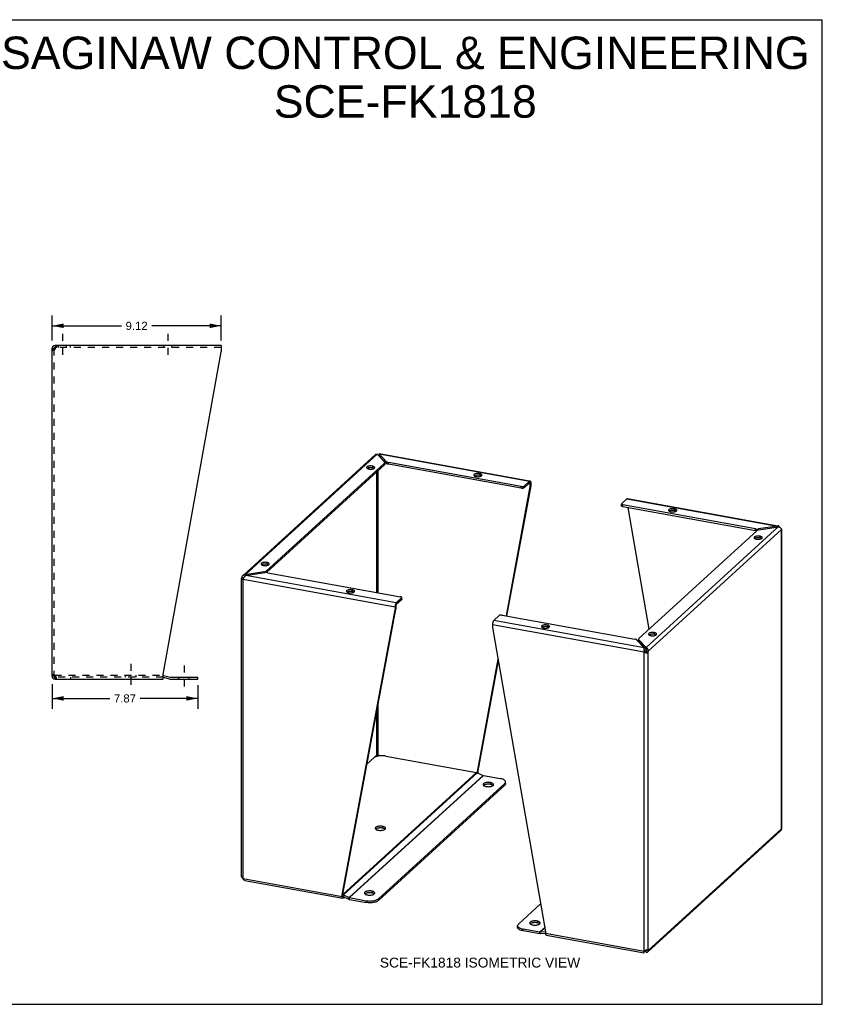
# Model space of a CAD drawing. Header units: inches. Extents: x 0 to 68.8, y 0 to 53.1.
# Tile 2 of 2: x 25.5 to 68.8, y 0 to 53.1. Entities that reach past the tile are written whole.
import ezdxf

# ---------------------------------------------------------------- set-up
doc = ezdxf.new("R2010")
doc.units = ezdxf.units.IN
doc.header["$LTSCALE"] = 3.78125
doc.header["$MEASUREMENT"] = 0
doc.linetypes.add('DASHED', pattern=[0.2, 0.1, -0.1])
doc.linetypes.add('HIDDEN', pattern=[0.2, 0.1, -0.1])
doc.layers.get('0').update_dxf_attribs({"linetype": 'CONTINUOUS'})
doc.layers.add('DEFAULT_2', color=8, linetype='HIDDEN')
doc.layers.add('DIMENSIONS', color=7, linetype='CONTINUOUS')
doc.styles.get("Standard").update_dxf_attribs({"font": 'arial.ttf'})
doc.dimstyles.new('DIMSTYLE_1', dxfattribs={"dimtxt": 0.4375, "dimasz": 0.625, "dimexe": 0.09, "dimexo": 0.07, "dimgap": 0.035, "dimtad": 0, "dimtih": 1, "dimtoh": 1, "dimzin": 4, "dimdsep": 46, "dimtxsty": 'Standard', "dimblk": '_FILLED', "dimblk1": '_FILLED', "dimblk2": '_FILLED', "dimcen": 0.09, "dimazin": 1, "dimtfac": 1, "dimtdec": 3, "dimtofl": 0, "dimtmove": 0, "dimatfit": 3, "dimldrblk": '_FILLED', "dimfxl": 1, "dimtolj": 1, "dimtzin": 4, "dimarcsym": 0})

# ---------------------------------------------------------------- blocks, each defined once
blk = doc.blocks.new('_FILLED')
at = {"color": 0, "linetype": 'ByBlock'}
blk.add_solid([(0, 0), (-1, 0.2), (-1, -0.2)], dxfattribs=at)
blk = doc.blocks.new('*D3')
at = {"layer": 'DIMENSIONS', "color": 2, "linetype": 'Continuous'}
for p, q in [((27.21, 35.816), (27.21, 37.171)), ((36.333, 35.816), (36.333, 37.171)), ((27.21, 36.609), (30.958, 36.609)), ((36.333, 36.609), (32.584, 36.609))]:
    blk.add_line(p, q, dxfattribs=at)
at = {"layer": 'DIMENSIONS', "color": 2, "linetype": 'Continuous', "xscale": 0.625, "yscale": 0.625, "zscale": 0.625, "rotation": 180}
blk.add_blockref('_FILLED', (27.21, 36.609), dxfattribs=at)
at = {"layer": 'DIMENSIONS', "color": 2, "linetype": 'Continuous', "xscale": 0.625, "yscale": 0.625, "zscale": 0.625}
blk.add_blockref('_FILLED', (36.333, 36.609), dxfattribs=at)
at = {"layer": 'DIMENSIONS', "color": 2, "linetype": 'Continuous', "insert": (31.771, 36.827), "char_height": 0.4375, "width": 1.18889, "attachment_point": 2, "line_spacing_factor": 0.9}
blk.add_mtext('9.12', dxfattribs=at)
blk = doc.blocks.new('*D4')
at = {"layer": 'DIMENSIONS', "color": 2, "linetype": 'Continuous'}
for p, q in [((27.21, 17.274), (27.21, 15.943)), ((35.078, 17.214), (35.078, 15.943)), ((27.21, 16.505), (30.331, 16.505)), ((35.078, 16.505), (31.957, 16.505))]:
    blk.add_line(p, q, dxfattribs=at)
at = {"layer": 'DIMENSIONS', "color": 2, "linetype": 'Continuous', "xscale": 0.625, "yscale": 0.625, "zscale": 0.625, "rotation": 180}
blk.add_blockref('_FILLED', (27.21, 16.505), dxfattribs=at)
at = {"layer": 'DIMENSIONS', "color": 2, "linetype": 'Continuous', "xscale": 0.625, "yscale": 0.625, "zscale": 0.625}
blk.add_blockref('_FILLED', (35.078, 16.505), dxfattribs=at)
at = {"layer": 'DIMENSIONS', "color": 2, "linetype": 'Continuous', "insert": (31.144, 16.724), "char_height": 0.4375, "width": 1.18889, "attachment_point": 2, "line_spacing_factor": 0.9}
blk.add_mtext('7.87', dxfattribs=at)

msp = doc.modelspace()

# ---------------------------------------------------------------- linework, layer by layer
at = {"color": 7, "linetype": 'Continuous'}
for p, q in [((0, 53.125), (68.75, 53.125)), ((68.75, 0), (68.75, 53.125)), ((27.21, 35.379), (27.314, 35.379)), ((27.376, 35.545), (27.376, 35.441)), ((27.395, 35.441), (27.376, 35.441)), ((44.829, 29.613), (44.826, 29.609)), ((44.848, 29.696), (44.848, 29.601)), ((45.238, 29.188), (44.848, 29.601)), ((44.882, 29.566), (44.851, 29.571)), ((45.238, 29.188), (45.238, 29.283)), ((45.354, 29.138), (45.354, 29.233)), ((45.133, 29.104), (38.775, 23.295)), ((44.266, 28.939), (44.237, 28.929)), ((44.299, 28.947), (44.266, 28.939)), ((44.484, 29.043), (44.484, 28.948)), ((44.579, 28.914), (44.572, 28.919)), ((44.722, 22.224), (44.722, 28.728)), ((44.804, 22.209), (44.804, 28.803)), ((45.133, 29.104), (45.133, 29.199)), ((45.152, 29.14), (45.152, 29.199)), ((52.508, 27.843), (45.354, 29.138)), ((50.047, 28.532), (50.018, 28.522)), ((50.079, 28.54), (50.047, 28.532)), ((50.264, 28.636), (50.264, 28.541)), ((50.359, 28.507), (50.352, 28.512)), ((52.961, 28.132), (52.961, 28.227)), ((52.986, 27.939), (51.693, 20.962)), ((52.508, 27.843), (52.508, 27.938)), ((52.673, 27.869), (52.961, 28.132)), ((52.673, 27.869), (52.673, 27.964)), ((52.986, 28.098), (52.934, 28.107)), ((52.986, 28.098), (53.029, 28.137)), ((52.986, 28.109), (52.986, 28.098)), ((52.986, 28.098), (52.986, 27.939)), ((53.029, 27.978), (52.986, 27.939)), ((57.918, 26.896), (57.918, 26.991)), ((57.992, 26.85), (57.992, 26.945)), ((65.146, 25.554), (57.992, 26.85)), ((59.414, 20.245), (58.275, 26.798)), ((60.552, 26.63), (60.524, 26.619)), ((60.585, 26.637), (60.552, 26.63)), ((60.77, 26.734), (60.77, 26.639)), ((60.865, 26.605), (60.858, 26.61)), ((65.146, 25.554), (65.146, 25.649)), ((65.174, 25.55), (65.146, 25.554)), ((65.315, 25.598), (65.315, 25.647)), ((66.33, 25.806), (66.33, 25.759)), ((65.163, 25.154), (65.135, 25.144)), ((65.196, 25.162), (65.163, 25.154)), ((65.381, 25.259), (65.381, 25.164)), ((65.476, 25.13), (65.469, 25.135)), ((38.572, 23.737), (38.543, 23.727)), ((38.605, 23.745), (38.572, 23.737)), ((38.761, 23.296), (38.761, 23.378)), ((38.789, 23.841), (38.789, 23.746)), ((38.885, 23.712), (38.877, 23.717)), ((37.441, 23.019), (37.536, 23.002)), ((37.491, 22.916), (37.475, 22.909)), ((37.533, 22.987), (37.536, 23.002)), ((37.571, 23.034), (37.536, 23.002)), ((37.624, 23.172), (37.624, 23.104)), ((38.639, 23.284), (38.639, 23.331)), ((43.4, 22.366), (43.4, 22.271)), ((43.183, 22.262), (43.154, 22.252)), ((43.216, 22.27), (43.183, 22.262)), ((43.496, 22.237), (43.488, 22.242)), ((46.063, 21.831), (45.775, 21.567)), ((46.063, 21.831), (46.063, 21.926)), ((46.074, 21.851), (46.074, 21.926)), ((42.897, 5.939), (45.75, 21.328)), ((45.75, 21.487), (45.708, 21.448)), ((45.708, 21.289), (45.75, 21.328)), ((45.75, 21.487), (45.75, 21.328)), ((45.775, 21.567), (45.775, 21.662)), ((53.689, 20.359), (53.66, 20.349)), ((53.721, 20.367), (53.689, 20.359)), ((53.906, 20.464), (53.906, 20.369)), ((54.001, 20.335), (53.994, 20.34)), ((58.84, 19.607), (58.84, 19.67)), ((58.855, 19.575), (58.855, 19.67)), ((59.469, 19.952), (59.44, 19.942)), ((59.474, 19.902), (59.465, 19.951)), ((59.502, 19.96), (59.469, 19.952)), ((59.687, 20.057), (59.687, 19.962)), ((59.782, 19.928), (59.775, 19.933)), ((59.245, 19.162), (58.855, 19.575)), ((59.144, 19.241), (59.144, 19.189)), ((59.245, 19.257), (59.245, 19.162)), ((51.26, 18.629), (50.133, 12.55)), ((59.146, 19.015), (59.188, 19.053)), ((59.196, 19.04), (59.188, 19.053)), ((59.22, 19.001), (59.212, 19.014)), ((59.23, 18.986), (59.22, 19.001)), ((59.236, 18.979), (59.23, 18.986)), ((59.244, 18.992), (59.236, 18.978)), ((59.244, 18.969), (59.236, 18.979)), ((59.273, 18.938), (59.244, 18.969)), ((59.271, 19.066), (59.267, 19.051)), ((59.271, 19.066), (59.366, 19.049)), ((27.314, 17.712), (27.21, 17.712)), ((27.336, 17.664), (27.336, 17.737)), ((27.376, 17.649), (27.395, 17.649)), ((27.376, 17.545), (27.376, 17.649)), ((33.21, 17.644), (33.549, 17.554)), ((33.592, 17.548), (35.078, 17.548)), ((35.078, 17.548), (35.078, 17.652)), ((44.804, 13.44), (44.804, 16.227)), ((44.722, 13.427), (44.722, 15.782)), ((44.722, 13.427), (44.619, 13.334)), ((44.725, 13.443), (44.722, 13.427)), ((44.756, 13.516), (44.762, 13.507)), ((44.772, 13.492), (44.756, 13.516)), ((44.796, 13.454), (44.788, 13.467)), ((44.804, 13.44), (44.796, 13.454)), ((44.967, 13.411), (44.804, 13.44)), ((50.176, 12.589), (50.133, 12.55)), ((50.133, 12.55), (50.133, 12.5)), ((50.152, 12.492), (50.176, 12.514)), ((44.816, 5.599), (51.628, 11.823)), ((50.502, 11.822), (50.484, 11.808)), ((50.854, 11.96), (50.854, 11.865)), ((50.995, 11.809), (50.975, 11.824)), ((50.995, 11.808), (50.995, 11.809)), ((51.628, 11.823), (51.628, 11.918)), ((51.672, 11.905), (51.671, 11.9)), ((51.672, 11.905), (51.672, 12)), ((45.032, 9.601), (45.032, 9.506)), ((44.68, 9.463), (44.662, 9.449)), ((45.172, 9.45), (45.153, 9.464)), ((45.173, 9.449), (45.172, 9.45)), ((37.449, 6.878), (37.441, 6.88)), ((42.854, 5.901), (42.897, 5.939)), ((42.897, 5.864), (42.854, 5.825)), ((42.897, 5.864), (42.897, 5.939)), ((42.897, 5.853), (42.897, 5.864)), ((42.902, 5.834), (42.921, 5.902)), ((44.096, 5.97), (44.078, 5.956)), ((44.448, 6.108), (44.448, 6.013)), ((44.588, 5.957), (44.569, 5.971)), ((44.589, 5.956), (44.588, 5.957)), ((42.904, 5.811), (43.215, 5.671)), ((42.922, 5.803), (42.922, 5.735)), ((43.215, 5.671), (43.24, 5.759)), ((43.254, 5.659), (43.254, 5.754)), ((43.254, 5.659), (44.155, 5.496)), ((44.155, 5.496), (44.155, 5.591)), ((44.816, 5.599), (44.816, 5.694)), ((53.014, 4.355), (52.997, 4.341)), ((53.367, 4.493), (53.367, 4.398)), ((53.507, 4.342), (53.488, 4.356)), ((53.508, 4.341), (53.507, 4.342)), ((52.321, 4.149), (52.321, 4.244)), ((52.617, 3.963), (52.617, 4.058)), ((53.518, 3.8), (52.617, 3.963)), ((53.518, 3.8), (53.518, 3.895)), ((53.558, 3.798), (53.533, 3.895)), ((53.819, 3.821), (53.558, 3.798)), ((59.144, 2.797), (59.144, 2.85)), ((59.144, 2.831), (59.145, 2.837)), ((59.233, 2.921), (59.245, 2.908)), ((59.268, 2.93), (59.245, 2.908)), ((59.245, 2.813), (59.245, 2.908)), ((59.264, 2.942), (59.267, 2.936)), ((59.267, 2.936), (59.273, 2.921)), ((59.366, 2.909), (59.271, 2.927)), ((0, 0), (68.75, 0))]:
    msp.add_line(p, q, dxfattribs=at)
at = {"color": 2, "linetype": 'DASHED'}
for p, q in [((27.772, 36.17), (27.772, 34.816)), ((33.46, 36.17), (33.46, 34.816)), ((31.461, 18.378), (31.461, 17.024)), ((34.328, 18.277), (34.328, 16.923))]:
    msp.add_line(p, q, dxfattribs=at)
at = {"color": 3, "linetype": 'Continuous'}
for p, q in [((27.21, 17.712), (27.21, 35.379)), ((27.275, 35.31), (27.258, 35.296)), ((27.293, 35.324), (27.275, 35.31)), ((36.333, 35.545), (27.376, 35.545)), ((27.406, 35.476), (27.414, 35.496)), ((33.21, 17.794), (36.333, 35.205)), ((36.333, 35.545), (36.333, 35.205)), ((37.512, 23.143), (44.652, 29.666)), ((37.624, 23.172), (44.748, 29.68)), ((44.748, 29.68), (45.137, 29.267)), ((44.819, 29.605), (44.826, 29.609)), ((44.848, 29.696), (44.852, 29.705)), ((45.238, 29.283), (44.848, 29.696)), ((44.855, 29.695), (52.961, 28.227)), ((44.858, 29.711), (52.964, 28.243)), ((52.508, 27.938), (45.354, 29.233)), ((45.133, 29.199), (38.761, 23.378)), ((44.198, 28.923), (44.218, 28.91)), ((44.491, 28.882), (44.523, 28.89)), ((44.523, 28.89), (44.552, 28.9)), ((49.979, 28.516), (49.998, 28.503)), ((50.271, 28.475), (50.304, 28.483)), ((50.304, 28.483), (50.332, 28.493)), ((52.673, 27.964), (52.961, 28.227)), ((53.028, 28.16), (53.029, 28.137)), ((53.029, 27.978), (51.727, 20.956)), ((53.029, 28.137), (53.029, 27.978)), ((57.929, 27.012), (58.217, 27.275)), ((58.217, 27.275), (66.33, 25.806)), ((58.247, 27.287), (66.36, 25.818)), ((65.146, 25.649), (57.992, 26.945)), ((60.484, 26.614), (60.504, 26.6)), ((60.777, 26.573), (60.81, 26.581)), ((60.81, 26.581), (60.838, 26.591)), ((58.859, 19.738), (65.231, 25.559)), ((66.369, 25.765), (59.245, 19.257)), ((59.366, 19.049), (66.552, 25.614)), ((66.33, 25.806), (65.315, 25.647)), ((65.353, 25.606), (65.327, 25.601)), ((65.353, 25.606), (66.369, 25.765)), ((66.348, 25.812), (66.33, 25.806)), ((66.552, 9.474), (66.552, 25.614)), ((66.559, 25.609), (66.552, 25.614)), ((66.553, 25.595), (66.555, 25.59)), ((66.566, 9.542), (66.566, 25.601)), ((65.095, 25.138), (65.115, 25.125)), ((65.388, 25.098), (65.421, 25.106)), ((65.421, 25.106), (65.449, 25.116)), ((38.504, 23.721), (38.523, 23.708)), ((38.796, 23.68), (38.829, 23.688)), ((38.829, 23.688), (38.858, 23.698)), ((37.426, 6.892), (37.426, 22.892)), ((37.488, 22.914), (37.458, 22.902)), ((37.525, 6.79), (37.525, 22.93)), ((37.525, 22.93), (45.708, 21.448)), ((38.639, 23.331), (37.624, 23.172)), ((37.662, 23.131), (38.678, 23.29)), ((45.775, 21.662), (37.662, 23.131)), ((38.639, 23.331), (38.666, 23.336)), ((38.846, 23.288), (46, 21.993)), ((43.115, 22.246), (43.135, 22.232)), ((43.407, 22.205), (43.44, 22.213)), ((43.44, 22.213), (43.469, 22.223)), ((46.063, 21.926), (45.775, 21.662)), ((42.854, 5.901), (45.708, 21.289)), ((45.708, 21.448), (45.708, 21.289)), ((51.32, 20.974), (51.031, 20.71)), ((51.485, 20.999), (58.638, 19.704)), ((50.964, 20.496), (50.964, 20.338)), ((50.964, 20.496), (59.146, 19.015)), ((50.964, 20.338), (53.817, 3.915)), ((59.144, 19.241), (51.031, 20.71)), ((53.621, 20.343), (53.64, 20.33)), ((53.913, 20.302), (53.946, 20.31)), ((53.946, 20.31), (53.975, 20.32)), ((59.245, 19.257), (58.855, 19.67)), ((59.401, 19.936), (59.421, 19.923)), ((59.694, 19.896), (59.726, 19.903)), ((59.726, 19.903), (59.755, 19.914)), ((58.754, 19.654), (59.144, 19.241)), ((59.132, 19.171), (59.131, 19.147)), ((59.166, 18.999), (59.146, 19.015)), ((59.146, 2.875), (59.146, 19.015)), ((59.293, 18.954), (59.273, 18.938)), ((59.366, 2.909), (59.366, 19.049)), ((51.277, 18.532), (50.176, 12.589)), ((27.258, 17.794), (27.275, 17.78)), ((27.275, 17.78), (27.293, 17.767)), ((27.384, 17.686), (27.376, 17.712)), ((27.376, 17.545), (33.21, 17.545)), ((27.391, 17.66), (27.384, 17.686)), ((33.21, 17.545), (33.21, 17.794)), ((33.227, 17.747), (33.576, 17.654)), ((33.592, 17.652), (35.078, 17.652)), ((44.199, 12.966), (44.556, 13.291)), ((45.216, 13.394), (50.101, 12.509)), ((42.897, 5.928), (50.101, 12.509)), ((42.921, 5.902), (50.14, 12.497)), ((43.24, 5.759), (50.459, 12.354)), ((43.254, 5.754), (50.474, 12.349)), ((50.14, 12.497), (50.459, 12.354)), ((50.175, 12.489), (50.174, 12.482)), ((50.176, 12.514), (50.175, 12.489)), ((50.176, 12.589), (50.176, 12.514)), ((50.474, 12.349), (51.375, 12.186)), ((44.816, 5.694), (51.628, 11.918)), ((59.341, 2.827), (66.497, 9.365)), ((59.366, 2.909), (66.552, 9.474)), ((37.431, 6.899), (37.437, 6.903)), ((37.441, 6.88), (37.446, 6.859)), ((37.458, 6.863), (37.472, 6.843)), ((37.472, 6.843), (37.488, 6.825)), ((37.525, 6.79), (42.854, 5.825)), ((37.613, 6.68), (42.892, 5.723)), ((42.854, 5.825), (42.854, 5.901)), ((42.921, 5.902), (43.24, 5.759)), ((42.972, 5.781), (42.922, 5.735)), ((43.254, 5.754), (44.155, 5.591)), ((53.556, 5.416), (52.364, 4.327)), ((53.518, 3.895), (52.617, 4.058)), ((53.779, 4.133), (53.518, 3.895)), ((53.781, 4.121), (53.533, 3.895)), ((53.817, 3.919), (53.533, 3.895)), ((53.817, 3.915), (53.817, 3.84)), ((53.817, 3.84), (59.146, 2.875)), ((53.855, 3.738), (59.135, 2.782)), ((59.131, 2.792), (59.132, 2.785)), ((59.146, 2.875), (59.14, 2.853)), ((59.146, 2.875), (59.167, 2.885)), ((59.174, 2.888), (59.245, 2.813)), ((59.209, 2.907), (59.231, 2.92)), ((59.231, 2.92), (59.253, 2.934)), ((59.253, 2.934), (59.273, 2.949)), ((59.273, 2.949), (59.293, 2.94)), ((59.293, 2.94), (59.312, 2.932)), ((59.312, 2.932), (59.343, 2.919))]:
    msp.add_line(p, q, dxfattribs=at)
for points in [[(27.258, 35.296), (27.244, 35.31), (27.232, 35.324), (27.222, 35.337), (27.215, 35.351), (27.211, 35.365), (27.21, 35.379)], [(27.333, 35.351), (27.312, 35.337), (27.293, 35.324)], [(27.376, 35.379), (27.354, 35.365), (27.333, 35.351)], [(27.376, 35.379), (27.384, 35.405), (27.391, 35.43), (27.399, 35.454), (27.406, 35.476)], [(27.414, 35.496), (27.422, 35.513), (27.429, 35.527), (27.437, 35.537)], [(27.437, 35.537), (27.445, 35.543), (27.452, 35.545)], [(44.652, 29.666), (44.656, 29.669), (44.671, 29.679), (44.688, 29.685), (44.707, 29.687), (44.727, 29.686), (44.748, 29.68)], [(44.852, 29.705), (44.855, 29.71), (44.858, 29.711)], [(45.133, 29.199), (45.143, 29.21), (45.149, 29.221), (45.152, 29.233), (45.152, 29.235)], [(45.152, 29.235), (45.151, 29.245), (45.146, 29.256), (45.137, 29.267)], [(45.238, 29.283), (45.25, 29.272), (45.265, 29.262), (45.284, 29.253), (45.305, 29.246), (45.328, 29.239), (45.354, 29.233)], [(44.484, 29.043), (44.447, 29.048), (44.41, 29.051), (44.372, 29.05), (44.334, 29.047), (44.299, 29.042), (44.266, 29.034), (44.237, 29.024), (44.213, 29.012), (44.195, 28.998), (44.182, 28.983), (44.177, 28.968), (44.176, 28.962)], [(44.176, 28.962), (44.177, 28.953), (44.184, 28.937), (44.198, 28.923)], [(44.218, 28.91), (44.243, 28.898), (44.272, 28.888), (44.306, 28.881)], [(44.306, 28.881), (44.342, 28.875), (44.379, 28.873), (44.418, 28.873), (44.455, 28.876), (44.491, 28.882)], [(44.613, 28.962), (44.612, 28.971), (44.605, 28.986), (44.591, 29.001), (44.572, 29.014), (44.547, 29.026), (44.517, 29.035), (44.484, 29.043)], [(44.552, 28.9), (44.576, 28.912), (44.594, 28.926)], [(44.594, 28.926), (44.607, 28.94), (44.613, 28.956), (44.613, 28.962)], [(50.264, 28.636), (50.228, 28.641), (50.19, 28.644), (50.152, 28.643), (50.115, 28.641), (50.079, 28.635), (50.047, 28.627), (50.018, 28.617), (49.994, 28.605), (49.975, 28.591), (49.963, 28.577), (49.957, 28.561), (49.956, 28.555)], [(49.956, 28.555), (49.958, 28.546), (49.965, 28.531), (49.979, 28.516)], [(49.998, 28.503), (50.023, 28.491), (50.052, 28.481), (50.086, 28.474)], [(50.086, 28.474), (50.123, 28.469), (50.16, 28.466), (50.198, 28.467), (50.235, 28.47), (50.271, 28.475)], [(50.394, 28.555), (50.393, 28.564), (50.385, 28.58), (50.372, 28.594), (50.352, 28.607), (50.327, 28.619), (50.298, 28.629), (50.264, 28.636)], [(50.332, 28.493), (50.357, 28.505), (50.375, 28.519)], [(50.375, 28.519), (50.387, 28.534), (50.393, 28.549), (50.394, 28.555)], [(52.961, 28.227), (52.972, 28.235), (52.982, 28.239), (52.991, 28.239)], [(52.991, 28.239), (52.992, 28.238), (53.001, 28.234)], [(53.001, 28.234), (53.009, 28.226), (53.016, 28.214), (53.021, 28.199), (53.025, 28.181), (53.028, 28.16)], [(52.508, 27.938), (52.532, 27.935), (52.555, 27.933), (52.58, 27.934), (52.603, 27.937), (52.625, 27.941), (52.645, 27.947), (52.66, 27.955), (52.673, 27.964)], [(58.217, 27.275), (58.228, 27.283), (58.238, 27.287), (58.247, 27.287)], [(57.929, 27.012), (57.921, 27.002), (57.918, 26.992), (57.918, 26.991)], [(57.918, 26.991), (57.92, 26.982), (57.927, 26.973), (57.938, 26.964), (57.953, 26.956), (57.971, 26.95), (57.992, 26.945)], [(60.77, 26.734), (60.733, 26.739), (60.696, 26.741), (60.658, 26.741), (60.621, 26.738), (60.585, 26.732), (60.552, 26.725), (60.524, 26.714), (60.5, 26.702), (60.481, 26.689), (60.469, 26.674), (60.463, 26.659), (60.462, 26.652)], [(60.462, 26.652), (60.463, 26.643), (60.471, 26.628), (60.484, 26.614)], [(60.504, 26.6), (60.529, 26.589), (60.558, 26.579), (60.592, 26.571)], [(60.592, 26.571), (60.629, 26.566), (60.666, 26.564), (60.704, 26.564), (60.741, 26.567), (60.777, 26.573)], [(60.9, 26.653), (60.898, 26.662), (60.891, 26.677), (60.878, 26.692), (60.858, 26.705), (60.833, 26.717), (60.804, 26.726), (60.77, 26.734)], [(60.838, 26.591), (60.862, 26.603), (60.881, 26.616)], [(60.881, 26.616), (60.893, 26.631), (60.899, 26.646), (60.9, 26.653)], [(65.146, 25.649), (65.174, 25.645), (65.201, 25.642), (65.23, 25.641), (65.259, 25.642), (65.287, 25.644), (65.315, 25.647)], [(65.327, 25.601), (65.303, 25.595), (65.281, 25.588), (65.261, 25.579), (65.245, 25.57), (65.231, 25.559)], [(66.38, 25.814), (66.365, 25.815), (66.348, 25.812)], [(66.369, 25.765), (66.395, 25.762), (66.422, 25.755), (66.447, 25.744), (66.47, 25.731), (66.492, 25.715), (66.51, 25.697), (66.526, 25.677), (66.538, 25.656), (66.547, 25.635), (66.552, 25.614)], [(66.398, 25.808), (66.382, 25.814), (66.38, 25.814)], [(66.427, 25.786), (66.413, 25.799), (66.398, 25.808)], [(66.454, 25.74), (66.45, 25.75), (66.439, 25.769), (66.427, 25.786)], [(66.566, 25.601), (66.566, 25.602), (66.564, 25.605), (66.559, 25.609)], [(65.381, 25.259), (65.344, 25.264), (65.307, 25.266), (65.269, 25.266), (65.232, 25.263), (65.196, 25.257), (65.163, 25.249), (65.135, 25.239), (65.111, 25.227), (65.092, 25.214), (65.08, 25.199), (65.074, 25.184), (65.073, 25.177)], [(65.073, 25.177), (65.075, 25.168), (65.082, 25.153), (65.095, 25.138)], [(65.115, 25.125), (65.14, 25.113), (65.169, 25.104), (65.203, 25.096)], [(65.203, 25.096), (65.24, 25.091), (65.277, 25.089), (65.315, 25.089), (65.352, 25.092), (65.388, 25.098)], [(65.511, 25.178), (65.51, 25.187), (65.502, 25.202), (65.489, 25.216), (65.469, 25.23), (65.444, 25.241), (65.415, 25.251), (65.381, 25.259)], [(65.449, 25.116), (65.473, 25.128), (65.492, 25.141)], [(65.492, 25.141), (65.504, 25.156), (65.51, 25.171), (65.511, 25.178)], [(38.789, 23.841), (38.753, 23.846), (38.716, 23.849), (38.678, 23.848), (38.64, 23.845), (38.605, 23.84), (38.572, 23.832), (38.543, 23.822), (38.519, 23.81), (38.501, 23.796), (38.488, 23.781), (38.482, 23.766), (38.482, 23.76)], [(38.482, 23.76), (38.483, 23.75), (38.49, 23.735), (38.504, 23.721)], [(38.523, 23.708), (38.548, 23.696), (38.578, 23.686), (38.611, 23.679)], [(38.611, 23.679), (38.648, 23.673), (38.685, 23.671), (38.723, 23.671), (38.761, 23.674), (38.796, 23.68)], [(38.666, 23.336), (38.69, 23.342), (38.712, 23.349), (38.731, 23.358), (38.748, 23.368), (38.761, 23.378)], [(38.919, 23.76), (38.918, 23.769), (38.911, 23.784), (38.897, 23.799), (38.877, 23.812), (38.852, 23.824), (38.823, 23.833), (38.789, 23.841)], [(38.858, 23.698), (38.882, 23.71), (38.9, 23.724)], [(38.9, 23.724), (38.913, 23.738), (38.919, 23.754), (38.919, 23.76)], [(37.426, 22.952), (37.426, 22.956), (37.428, 22.977), (37.433, 22.999), (37.441, 23.019)], [(37.437, 22.892), (37.431, 22.913), (37.427, 22.935), (37.426, 22.952)], [(37.458, 22.902), (37.447, 22.897), (37.437, 22.892)], [(37.495, 23.128), (37.482, 23.115), (37.467, 23.094), (37.454, 23.071), (37.446, 23.046), (37.441, 23.019)], [(37.525, 22.93), (37.506, 22.922), (37.488, 22.914)], [(37.624, 23.172), (37.597, 23.172), (37.571, 23.168), (37.545, 23.16), (37.522, 23.148), (37.501, 23.133), (37.495, 23.128)], [(37.525, 22.93), (37.533, 22.953), (37.542, 22.978)], [(37.542, 22.978), (37.553, 23.002), (37.566, 23.026), (37.58, 23.049), (37.595, 23.071), (37.611, 23.091), (37.628, 23.107), (37.645, 23.121), (37.662, 23.131)], [(38.846, 23.288), (38.819, 23.292), (38.791, 23.295), (38.762, 23.296), (38.734, 23.295), (38.706, 23.293), (38.678, 23.29)], [(43.4, 22.366), (43.364, 22.371), (43.327, 22.373), (43.289, 22.373), (43.251, 22.37), (43.216, 22.365), (43.183, 22.357), (43.154, 22.347), (43.13, 22.334), (43.112, 22.321), (43.099, 22.306), (43.093, 22.291), (43.093, 22.285)], [(43.53, 22.285), (43.529, 22.294), (43.522, 22.309), (43.508, 22.324), (43.488, 22.337), (43.463, 22.349), (43.434, 22.358), (43.4, 22.366)], [(43.093, 22.285), (43.094, 22.275), (43.101, 22.26), (43.115, 22.246)], [(43.135, 22.232), (43.16, 22.221), (43.189, 22.211), (43.223, 22.203)], [(43.223, 22.203), (43.259, 22.198), (43.296, 22.196), (43.334, 22.196), (43.372, 22.199), (43.407, 22.205)], [(43.469, 22.223), (43.493, 22.235), (43.511, 22.249)], [(43.511, 22.249), (43.524, 22.263), (43.53, 22.279), (43.53, 22.285)], [(46.066, 21.964), (46.055, 21.973), (46.04, 21.981), (46.022, 21.988), (46, 21.993)], [(46.063, 21.926), (46.071, 21.935), (46.074, 21.945), (46.074, 21.946)], [(46.074, 21.946), (46.072, 21.955), (46.066, 21.964)], [(45.711, 21.498), (45.708, 21.473), (45.708, 21.448)], [(45.744, 21.618), (45.735, 21.597), (45.727, 21.574), (45.72, 21.549), (45.715, 21.524), (45.711, 21.498)], [(45.775, 21.662), (45.764, 21.65), (45.754, 21.636), (45.744, 21.618)], [(51.485, 20.999), (51.461, 21.003), (51.437, 21.004), (51.413, 21.003), (51.389, 21), (51.367, 20.996), (51.348, 20.99), (51.332, 20.982), (51.32, 20.974)], [(51.031, 20.71), (51.021, 20.699), (51.01, 20.684), (51.001, 20.666), (50.992, 20.645), (50.983, 20.622), (50.977, 20.598), (50.971, 20.572), (50.967, 20.547), (50.965, 20.521), (50.964, 20.496)], [(53.906, 20.464), (53.87, 20.469), (53.833, 20.471), (53.794, 20.471), (53.757, 20.468), (53.721, 20.462), (53.689, 20.454), (53.66, 20.444), (53.636, 20.432), (53.617, 20.418), (53.605, 20.404), (53.599, 20.388), (53.599, 20.382)], [(53.599, 20.382), (53.6, 20.373), (53.607, 20.358), (53.621, 20.343)], [(53.64, 20.33), (53.665, 20.318), (53.694, 20.309), (53.728, 20.301)], [(53.728, 20.301), (53.765, 20.296), (53.802, 20.293), (53.84, 20.294), (53.878, 20.297), (53.913, 20.302)], [(54.036, 20.382), (54.035, 20.392), (54.027, 20.407), (54.014, 20.421), (53.994, 20.435), (53.969, 20.446), (53.94, 20.456), (53.906, 20.464)], [(53.975, 20.32), (53.999, 20.332), (54.017, 20.346)], [(54.017, 20.346), (54.03, 20.361), (54.035, 20.376), (54.036, 20.382)], [(58.754, 19.654), (58.742, 19.665), (58.727, 19.675), (58.709, 19.684), (58.687, 19.692), (58.664, 19.698), (58.638, 19.704)], [(58.859, 19.738), (58.849, 19.727), (58.843, 19.716), (58.84, 19.704), (58.84, 19.702)], [(58.84, 19.702), (58.842, 19.693), (58.846, 19.681), (58.855, 19.67)], [(59.687, 20.057), (59.65, 20.062), (59.613, 20.064), (59.575, 20.064), (59.537, 20.061), (59.502, 20.055), (59.469, 20.047), (59.44, 20.037), (59.416, 20.025), (59.398, 20.012), (59.385, 19.997), (59.38, 19.982), (59.379, 19.975)], [(59.379, 19.975), (59.38, 19.966), (59.388, 19.951), (59.401, 19.936)], [(59.421, 19.923), (59.446, 19.911), (59.475, 19.902), (59.509, 19.894)], [(59.509, 19.894), (59.545, 19.889), (59.582, 19.887), (59.621, 19.887), (59.658, 19.89), (59.694, 19.896)], [(59.816, 19.976), (59.815, 19.985), (59.808, 20), (59.794, 20.014), (59.775, 20.028), (59.75, 20.039), (59.72, 20.049), (59.687, 20.057)], [(59.755, 19.914), (59.779, 19.926), (59.797, 19.939)], [(59.797, 19.939), (59.81, 19.954), (59.816, 19.969), (59.816, 19.976)], [(59.131, 19.147), (59.131, 19.121), (59.133, 19.094), (59.135, 19.067)], [(59.144, 19.241), (59.141, 19.228), (59.137, 19.212), (59.134, 19.193), (59.132, 19.171)], [(59.304, 19.219), (59.286, 19.235), (59.265, 19.248), (59.245, 19.257)], [(59.366, 19.049), (59.367, 19.076), (59.365, 19.103), (59.359, 19.13), (59.349, 19.155), (59.337, 19.179), (59.322, 19.2), (59.304, 19.219)], [(59.135, 19.067), (59.14, 19.041), (59.146, 19.015)], [(59.209, 18.971), (59.188, 18.985), (59.166, 18.999)], [(59.273, 18.938), (59.253, 18.948), (59.231, 18.959), (59.209, 18.971)], [(59.366, 19.049), (59.356, 19.029), (59.343, 19.009), (59.328, 18.99), (59.312, 18.972), (59.293, 18.954)], [(27.21, 17.712), (27.211, 17.725), (27.215, 17.739), (27.222, 17.753), (27.232, 17.767), (27.244, 17.78), (27.258, 17.794)], [(27.293, 17.767), (27.312, 17.753), (27.333, 17.739)], [(27.333, 17.739), (27.354, 17.725), (27.376, 17.712)], [(27.414, 17.594), (27.406, 17.614), (27.399, 17.636), (27.391, 17.66)], [(27.437, 17.553), (27.429, 17.563), (27.422, 17.577), (27.414, 17.594)], [(27.452, 17.545), (27.445, 17.547), (27.437, 17.553)], [(44.719, 13.373), (44.668, 13.356), (44.624, 13.336), (44.586, 13.315), (44.556, 13.291)], [(45.216, 13.394), (45.154, 13.403), (45.091, 13.409), (45.026, 13.412), (44.96, 13.411), (44.896, 13.406), (44.833, 13.398), (44.774, 13.387), (44.719, 13.373)], [(50.101, 12.509), (50.108, 12.508), (50.114, 12.506), (50.121, 12.505), (50.127, 12.502), (50.134, 12.5), (50.14, 12.497)], [(50.459, 12.354), (50.462, 12.353), (50.464, 12.352), (50.467, 12.351), (50.469, 12.35), (50.471, 12.35), (50.474, 12.349)], [(50.854, 11.96), (50.816, 11.966), (50.777, 11.969), (50.737, 11.97), (50.697, 11.969), (50.658, 11.965), (50.621, 11.96), (50.586, 11.952), (50.554, 11.942), (50.526, 11.93), (50.502, 11.917), (50.483, 11.903), (50.469, 11.887), (50.461, 11.871), (50.459, 11.856)], [(50.459, 11.856), (50.462, 11.839), (50.471, 11.823), (50.485, 11.807), (50.505, 11.793), (50.529, 11.78), (50.558, 11.769), (50.59, 11.759), (50.625, 11.751)], [(50.625, 11.751), (50.664, 11.746), (50.703, 11.743), (50.743, 11.742), (50.783, 11.743), (50.822, 11.747), (50.859, 11.752), (50.894, 11.76), (50.926, 11.77), (50.954, 11.782), (50.978, 11.795), (50.997, 11.809), (51.01, 11.825), (51.019, 11.841), (51.021, 11.856)], [(51.021, 11.856), (51.018, 11.873), (51.009, 11.889), (50.995, 11.904), (50.975, 11.919), (50.951, 11.932), (50.922, 11.943), (50.89, 11.953), (50.854, 11.96)], [(51.672, 12), (51.669, 12.022), (51.658, 12.048), (51.638, 12.073), (51.611, 12.097), (51.576, 12.12), (51.534, 12.14), (51.486, 12.158), (51.433, 12.174), (51.375, 12.186)], [(51.628, 11.918), (51.651, 11.943), (51.665, 11.969), (51.671, 11.995), (51.672, 12)], [(45.032, 9.601), (44.994, 9.607), (44.955, 9.61), (44.915, 9.611), (44.875, 9.61), (44.836, 9.606), (44.798, 9.6), (44.763, 9.592), (44.731, 9.582), (44.703, 9.571), (44.68, 9.558), (44.661, 9.543), (44.647, 9.528), (44.639, 9.512), (44.636, 9.497)], [(45.199, 9.497), (45.196, 9.514), (45.187, 9.53), (45.172, 9.545), (45.153, 9.559), (45.128, 9.572), (45.1, 9.584), (45.068, 9.593), (45.032, 9.601)], [(44.636, 9.497), (44.64, 9.479), (44.649, 9.463), (44.663, 9.448), (44.682, 9.434), (44.707, 9.421), (44.735, 9.41), (44.767, 9.4), (44.803, 9.392)], [(44.803, 9.392), (44.841, 9.387), (44.88, 9.383), (44.92, 9.382), (44.96, 9.384), (44.999, 9.387), (45.037, 9.393), (45.072, 9.401), (45.104, 9.411), (45.132, 9.423), (45.156, 9.436), (45.174, 9.45), (45.188, 9.466), (45.196, 9.482), (45.199, 9.497)], [(66.552, 9.474), (66.547, 9.448), (66.538, 9.423), (66.526, 9.399), (66.51, 9.379), (66.497, 9.365)], [(66.552, 9.474), (66.559, 9.495), (66.564, 9.516), (66.566, 9.537), (66.566, 9.542)], [(37.426, 6.892), (37.427, 6.895), (37.431, 6.899)], [(37.441, 6.88), (37.433, 6.884), (37.428, 6.888), (37.426, 6.892), (37.426, 6.892)], [(37.437, 6.903), (37.447, 6.883), (37.458, 6.863)], [(37.446, 6.859), (37.454, 6.837), (37.467, 6.816)], [(37.467, 6.816), (37.482, 6.797), (37.501, 6.778), (37.522, 6.762), (37.538, 6.753)], [(37.488, 6.825), (37.506, 6.807), (37.525, 6.79)], [(37.613, 6.68), (37.611, 6.68), (37.595, 6.685), (37.58, 6.695), (37.566, 6.708), (37.553, 6.724), (37.542, 6.744), (37.533, 6.766), (37.525, 6.79)], [(42.897, 5.911), (42.901, 5.909), (42.908, 5.907), (42.914, 5.904), (42.921, 5.902)], [(44.448, 6.108), (44.41, 6.114), (44.371, 6.117), (44.331, 6.118), (44.291, 6.117), (44.252, 6.113), (44.215, 6.107), (44.18, 6.099), (44.148, 6.089), (44.12, 6.078), (44.096, 6.065), (44.077, 6.05), (44.063, 6.035), (44.055, 6.019), (44.053, 6.004)], [(44.053, 6.004), (44.056, 5.986), (44.065, 5.97), (44.079, 5.955), (44.099, 5.941), (44.123, 5.928), (44.152, 5.917), (44.184, 5.907), (44.219, 5.899)], [(44.219, 5.899), (44.258, 5.894), (44.296, 5.89), (44.336, 5.889), (44.376, 5.891), (44.416, 5.894), (44.453, 5.9), (44.488, 5.908), (44.52, 5.918), (44.548, 5.93), (44.572, 5.943), (44.591, 5.957), (44.604, 5.973), (44.612, 5.989), (44.615, 6.004)], [(44.615, 6.004), (44.612, 6.021), (44.603, 6.037), (44.588, 6.052), (44.569, 6.066), (44.545, 6.079), (44.516, 6.091), (44.484, 6.1), (44.448, 6.108)], [(42.882, 5.728), (42.874, 5.736), (42.867, 5.748), (42.862, 5.763), (42.858, 5.781), (42.855, 5.802), (42.854, 5.825)], [(42.892, 5.723), (42.891, 5.724), (42.882, 5.728)], [(42.922, 5.735), (42.911, 5.727), (42.901, 5.723), (42.892, 5.723)], [(43.24, 5.759), (43.242, 5.758), (43.245, 5.757), (43.247, 5.756), (43.249, 5.755), (43.252, 5.754), (43.254, 5.754)], [(44.155, 5.591), (44.217, 5.582), (44.281, 5.576), (44.346, 5.573), (44.411, 5.574), (44.476, 5.579), (44.538, 5.587), (44.597, 5.598), (44.653, 5.612), (44.703, 5.629), (44.747, 5.649), (44.785, 5.67), (44.816, 5.694)], [(52.364, 4.327), (52.341, 4.302), (52.327, 4.276), (52.321, 4.25), (52.321, 4.244)], [(53.367, 4.493), (53.329, 4.499), (53.29, 4.502), (53.25, 4.503), (53.21, 4.502), (53.171, 4.498), (53.133, 4.492), (53.098, 4.484), (53.066, 4.474), (53.038, 4.463), (53.014, 4.45), (52.996, 4.435), (52.982, 4.42), (52.974, 4.404), (52.971, 4.389)], [(52.971, 4.389), (52.975, 4.371), (52.983, 4.355), (52.998, 4.34), (53.017, 4.326), (53.042, 4.313), (53.07, 4.301), (53.102, 4.292), (53.138, 4.284)], [(53.138, 4.284), (53.176, 4.279), (53.215, 4.275), (53.255, 4.274), (53.295, 4.276), (53.334, 4.279), (53.372, 4.285), (53.407, 4.293), (53.439, 4.303), (53.467, 4.315), (53.491, 4.328), (53.509, 4.342), (53.523, 4.357), (53.531, 4.373), (53.534, 4.389)], [(53.534, 4.389), (53.53, 4.406), (53.522, 4.422), (53.507, 4.437), (53.488, 4.451), (53.463, 4.464), (53.435, 4.476), (53.403, 4.485), (53.367, 4.493)], [(52.321, 4.244), (52.324, 4.223), (52.335, 4.197), (52.354, 4.171)], [(52.354, 4.171), (52.381, 4.147), (52.416, 4.125), (52.458, 4.104), (52.506, 4.086), (52.559, 4.071), (52.617, 4.058)], [(53.533, 3.895), (53.531, 3.894), (53.528, 3.894), (53.526, 3.894), (53.523, 3.895), (53.521, 3.895), (53.518, 3.895)], [(53.817, 3.84), (53.818, 3.817), (53.82, 3.796)], [(53.82, 3.796), (53.824, 3.778), (53.83, 3.763), (53.837, 3.751), (53.845, 3.743), (53.854, 3.738), (53.855, 3.738)], [(59.14, 2.853), (59.135, 2.834), (59.133, 2.817), (59.131, 2.803), (59.131, 2.792)], [(59.132, 2.785), (59.134, 2.782), (59.135, 2.782)], [(59.135, 2.782), (59.137, 2.783), (59.141, 2.788), (59.144, 2.797)], [(59.167, 2.885), (59.188, 2.895), (59.209, 2.907)], [(59.245, 2.813), (59.265, 2.808), (59.286, 2.806), (59.304, 2.809), (59.322, 2.815), (59.337, 2.824), (59.341, 2.827)], [(59.341, 2.827), (59.349, 2.837), (59.359, 2.852), (59.365, 2.869), (59.367, 2.889), (59.366, 2.909)], [(59.343, 2.919), (59.356, 2.914), (59.366, 2.909)]]:
    msp.add_lwpolyline(points, dxfattribs=at)
at = {"color": 7, "linetype": 'Continuous'}
for points in [[(27.318, 35.341), (27.316, 35.351), (27.314, 35.365), (27.314, 35.379)], [(44.839, 29.609), (44.839, 29.609), (44.835, 29.609), (44.831, 29.607), (44.827, 29.604)], [(44.841, 29.639), (44.835, 29.626), (44.829, 29.613)], [(44.848, 29.601), (44.845, 29.605), (44.842, 29.608), (44.839, 29.609)], [(44.847, 29.658), (44.845, 29.649), (44.841, 29.639)], [(44.237, 28.929), (44.213, 28.917), (44.21, 28.914)], [(44.484, 28.948), (44.447, 28.953), (44.41, 28.956), (44.372, 28.955), (44.334, 28.952), (44.299, 28.947)], [(44.572, 28.919), (44.547, 28.931), (44.517, 28.94), (44.484, 28.948)], [(45.152, 29.14), (45.152, 29.138), (45.149, 29.126), (45.143, 29.115), (45.133, 29.104)], [(45.354, 29.138), (45.328, 29.144), (45.305, 29.151), (45.284, 29.158), (45.265, 29.167), (45.25, 29.177), (45.238, 29.188)], [(50.018, 28.522), (49.994, 28.51), (49.991, 28.508)], [(50.264, 28.541), (50.228, 28.546), (50.19, 28.549), (50.152, 28.548), (50.115, 28.546), (50.079, 28.54)], [(50.352, 28.512), (50.327, 28.524), (50.298, 28.534), (50.264, 28.541)], [(52.673, 27.869), (52.66, 27.86), (52.645, 27.852), (52.625, 27.846), (52.603, 27.842), (52.58, 27.839), (52.555, 27.838), (52.532, 27.84), (52.508, 27.843)], [(52.961, 28.132), (52.966, 28.135), (52.971, 28.136), (52.972, 28.136)], [(52.972, 28.136), (52.975, 28.135), (52.979, 28.132), (52.982, 28.126), (52.985, 28.118), (52.986, 28.109)], [(57.992, 26.85), (57.971, 26.855), (57.953, 26.861), (57.938, 26.869), (57.927, 26.878), (57.92, 26.887), (57.918, 26.896)], [(60.524, 26.619), (60.5, 26.607), (60.497, 26.605)], [(60.77, 26.639), (60.733, 26.644), (60.696, 26.646), (60.658, 26.646), (60.621, 26.643), (60.585, 26.637)], [(60.858, 26.61), (60.833, 26.622), (60.804, 26.631), (60.77, 26.639)], [(65.217, 25.547), (65.201, 25.547), (65.174, 25.55)], [(65.135, 25.144), (65.111, 25.132), (65.108, 25.13)], [(65.381, 25.164), (65.344, 25.169), (65.307, 25.171), (65.269, 25.171), (65.232, 25.168), (65.196, 25.162)], [(65.469, 25.135), (65.444, 25.146), (65.415, 25.156), (65.381, 25.164)], [(38.543, 23.727), (38.519, 23.715), (38.516, 23.712)], [(38.789, 23.746), (38.753, 23.751), (38.716, 23.754), (38.678, 23.753), (38.64, 23.75), (38.605, 23.745)], [(38.877, 23.717), (38.852, 23.729), (38.823, 23.738), (38.789, 23.746)], [(37.53, 22.952), (37.53, 22.955), (37.531, 22.971), (37.533, 22.987)], [(37.565, 23.051), (37.559, 23.045), (37.551, 23.036), (37.545, 23.025), (37.54, 23.014), (37.536, 23.002)], [(37.594, 23.069), (37.589, 23.067), (37.578, 23.061), (37.568, 23.054), (37.565, 23.051)], [(43.154, 22.252), (43.13, 22.239), (43.127, 22.237)], [(43.4, 22.271), (43.364, 22.276), (43.327, 22.278), (43.289, 22.278), (43.251, 22.275), (43.216, 22.27)], [(43.488, 22.242), (43.463, 22.254), (43.434, 22.263), (43.4, 22.271)], [(46.074, 21.851), (46.074, 21.85), (46.071, 21.84), (46.063, 21.831)], [(45.775, 21.567), (45.77, 21.561), (45.765, 21.554), (45.761, 21.545), (45.757, 21.534), (45.754, 21.523), (45.752, 21.511), (45.75, 21.499), (45.75, 21.487)], [(53.66, 20.349), (53.636, 20.337), (53.633, 20.335)], [(53.906, 20.369), (53.87, 20.374), (53.833, 20.376), (53.794, 20.376), (53.757, 20.373), (53.721, 20.367)], [(53.994, 20.34), (53.969, 20.351), (53.94, 20.361), (53.906, 20.369)], [(59.44, 19.942), (59.416, 19.93), (59.414, 19.928)], [(59.687, 19.962), (59.65, 19.967), (59.613, 19.969), (59.575, 19.969), (59.537, 19.966), (59.502, 19.96)], [(59.775, 19.933), (59.75, 19.944), (59.72, 19.954), (59.687, 19.962)], [(58.855, 19.575), (58.846, 19.586), (58.842, 19.598), (58.84, 19.607)], [(59.156, 19.12), (59.153, 19.127), (59.15, 19.139), (59.147, 19.151), (59.146, 19.164), (59.145, 19.175), (59.144, 19.186), (59.144, 19.189)], [(59.274, 19.102), (59.272, 19.113), (59.27, 19.124), (59.266, 19.134), (59.261, 19.143), (59.256, 19.15), (59.251, 19.157), (59.245, 19.162)], [(59.156, 19.12), (59.157, 19.117), (59.161, 19.107), (59.165, 19.096), (59.17, 19.086), (59.176, 19.075)], [(59.176, 19.075), (59.182, 19.064), (59.188, 19.053)], [(59.212, 19.014), (59.204, 19.026), (59.196, 19.04)], [(59.257, 19.021), (59.25, 19.006), (59.244, 18.992)], [(59.267, 19.051), (59.262, 19.036), (59.257, 19.021)], [(59.271, 19.066), (59.273, 19.078), (59.274, 19.09), (59.274, 19.102)], [(27.314, 17.712), (27.314, 17.725), (27.316, 17.739)], [(44.722, 13.374), (44.72, 13.38), (44.719, 13.392), (44.718, 13.403), (44.719, 13.415), (44.722, 13.427)], [(44.736, 13.473), (44.73, 13.458), (44.725, 13.443)], [(44.756, 13.516), (44.749, 13.502), (44.742, 13.488), (44.736, 13.473)], [(44.788, 13.467), (44.78, 13.48), (44.772, 13.492)], [(44.804, 13.44), (44.811, 13.43), (44.817, 13.419), (44.822, 13.408), (44.827, 13.397), (44.827, 13.397)], [(50.854, 11.865), (50.816, 11.871), (50.777, 11.874), (50.737, 11.875), (50.697, 11.874), (50.658, 11.87), (50.621, 11.865), (50.586, 11.857), (50.554, 11.847), (50.526, 11.835), (50.502, 11.822)], [(50.975, 11.824), (50.951, 11.837), (50.922, 11.848), (50.89, 11.858), (50.854, 11.865)], [(51.671, 11.9), (51.665, 11.874), (51.651, 11.848), (51.628, 11.823)], [(45.032, 9.506), (44.994, 9.512), (44.955, 9.515), (44.915, 9.516), (44.875, 9.515), (44.836, 9.511), (44.798, 9.505), (44.763, 9.497), (44.731, 9.487), (44.703, 9.476), (44.68, 9.463)], [(45.153, 9.464), (45.128, 9.477), (45.1, 9.489), (45.068, 9.498), (45.032, 9.506)], [(42.904, 5.83), (42.901, 5.836), (42.899, 5.844), (42.897, 5.853)], [(44.448, 6.013), (44.41, 6.019), (44.371, 6.022), (44.331, 6.023), (44.291, 6.022), (44.252, 6.018), (44.215, 6.012), (44.18, 6.004), (44.148, 5.994), (44.12, 5.983), (44.096, 5.97)], [(44.569, 5.971), (44.545, 5.984), (44.516, 5.996), (44.484, 6.005), (44.448, 6.013)], [(42.911, 5.826), (42.908, 5.827), (42.904, 5.83)], [(43.215, 5.671), (43.222, 5.669), (43.228, 5.666), (43.235, 5.664), (43.241, 5.662), (43.248, 5.66), (43.254, 5.659)], [(44.816, 5.599), (44.785, 5.575), (44.747, 5.554), (44.703, 5.534), (44.653, 5.517), (44.597, 5.503), (44.538, 5.492), (44.476, 5.484), (44.411, 5.479), (44.346, 5.478), (44.281, 5.481), (44.217, 5.487), (44.155, 5.496)], [(53.367, 4.398), (53.329, 4.404), (53.29, 4.407), (53.25, 4.408), (53.21, 4.407), (53.171, 4.403), (53.133, 4.397), (53.098, 4.389), (53.066, 4.379), (53.038, 4.368), (53.014, 4.355)], [(53.488, 4.356), (53.463, 4.369), (53.435, 4.381), (53.403, 4.39), (53.367, 4.398)], [(52.617, 3.963), (52.559, 3.976), (52.506, 3.991), (52.458, 4.009), (52.416, 4.03), (52.381, 4.052), (52.354, 4.076), (52.335, 4.102), (52.324, 4.128), (52.321, 4.149)], [(53.558, 3.798), (53.551, 3.798), (53.545, 3.798), (53.538, 3.798), (53.532, 3.798), (53.525, 3.799), (53.518, 3.8)], [(59.143, 2.829), (59.143, 2.827), (59.143, 2.827), (59.144, 2.831)], [(59.145, 2.837), (59.148, 2.846), (59.152, 2.856)], [(59.152, 2.856), (59.158, 2.868), (59.164, 2.881)], [(59.245, 2.908), (59.251, 2.904), (59.256, 2.902), (59.261, 2.901), (59.266, 2.902), (59.27, 2.903), (59.27, 2.904)], [(59.27, 2.904), (59.272, 2.906), (59.274, 2.91), (59.274, 2.915), (59.273, 2.921)]]:
    msp.add_lwpolyline(points, dxfattribs=at)
at = {"color": 3, "linetype": 'Continuous'}
for centre, radius, start, end in [((27.376, 35.379), 0.167, 90, 180), ((27.376, 17.712), 0.167, 180, 270), ((33.184, 17.587), 0.167, 75, 81.039), ((33.592, 17.714), 0.0625, 255, 270)]:
    msp.add_arc(centre, radius, start, end, dxfattribs=at)
at = {"color": 7, "linetype": 'Continuous'}
for centre, radius, start, end in [((27.376, 35.379), 0.0625, 90, 180), ((27.376, 17.712), 0.0625, 180, 270), ((33.592, 17.714), 0.167, 255, 270)]:
    msp.add_arc(centre, radius, start, end, dxfattribs=at)
at = {"layer": 'DEFAULT_2', "color": 8, "linetype": 'HIDDEN'}
for p, q in [((27.258, 35.296), (27.332, 35.296)), ((27.314, 35.379), (27.314, 17.712)), ((27.318, 35.341), (27.318, 35.337)), ((27.318, 35.337), (27.322, 35.324)), ((27.322, 35.324), (27.326, 35.31)), ((27.326, 35.31), (27.332, 35.296)), ((27.384, 35.388), (27.376, 35.379)), ((36.333, 35.441), (27.395, 35.441)), ((27.452, 35.545), (27.452, 35.441)), ((27.553, 35.441), (27.553, 35.545)), ((27.991, 35.441), (27.991, 35.545)), ((28.21, 35.441), (28.21, 35.545)), ((33.241, 35.441), (33.241, 35.545)), ((33.678, 35.441), (33.678, 35.545)), ((27.258, 17.794), (27.332, 17.794)), ((27.318, 17.753), (27.316, 17.739)), ((27.336, 17.753), (33.184, 17.753)), ((27.336, 17.737), (27.336, 17.753)), ((27.336, 17.649), (27.336, 17.664)), ((27.376, 17.649), (27.336, 17.649)), ((33.21, 17.649), (27.395, 17.649)), ((27.452, 17.545), (27.452, 17.649)), ((28.21, 17.649), (28.21, 17.545)), ((31.18, 17.649), (31.18, 17.753)), ((31.742, 17.649), (31.742, 17.753)), ((33.2, 17.647), (33.21, 17.644)), ((34.047, 17.548), (34.047, 17.652)), ((34.609, 17.548), (34.609, 17.652))]:
    msp.add_line(p, q, dxfattribs=at)
for points in [[(27.376, 35.379), (27.368, 35.365), (27.36, 35.351), (27.352, 35.337), (27.345, 35.324), (27.338, 35.31), (27.332, 35.296)], [(27.437, 35.438), (27.429, 35.434), (27.422, 35.429), (27.414, 35.423), (27.406, 35.415), (27.399, 35.407), (27.391, 35.398), (27.384, 35.388)], [(27.452, 35.441), (27.445, 35.44), (27.437, 35.438)], [(27.332, 17.794), (27.326, 17.78), (27.322, 17.767), (27.318, 17.753)], [(27.332, 17.794), (27.338, 17.78), (27.345, 17.767), (27.352, 17.753), (27.36, 17.739), (27.368, 17.725), (27.376, 17.712)], [(27.452, 17.649), (27.445, 17.65), (27.437, 17.652), (27.429, 17.656), (27.422, 17.661), (27.414, 17.667), (27.406, 17.675), (27.399, 17.683), (27.391, 17.692), (27.384, 17.702), (27.376, 17.712)]]:
    msp.add_lwpolyline(points, dxfattribs=at)
for radius, start in [(0.167, 81.039), (0.0625, 75)]:
    msp.add_arc((33.184, 17.587), radius, start, 90, dxfattribs=at)

# ---------------------------------------------------------------- texts
at = {"layer": 'DIMENSIONS', "color": 2, "linetype": 'Continuous', "attachment_point": 2, "line_spacing_factor": 0.9}
for s, insert, char_height, width in [('SAGINAW CONTROL & ENGINEERING\\PSCE-FK1818', (45.927, 52.213), 1.75, 44.19888), ('SCE-FK1818 ISOMETRIC VIEW', (50.291, 2.516), 0.53125, 10.78299)]:
    msp.add_mtext(s, dxfattribs=dict(at, insert=insert, char_height=char_height, width=width))

# ---------------------------------------------------------------- dimensions: what is measured, and where the dimension line sits
at = {"layer": 'DIMENSIONS', "color": 2, "linetype": 'Continuous'}
for base, p1, p2, picture, middle in [((36.333, 36.609), (27.21, 35.746), (36.333, 35.746), '*D3', (31.767, 36.606)), ((35.078, 16.505), (27.21, 17.344), (35.078, 17.284), '*D4', (31.144, 16.503))]:
    dim = msp.add_linear_dim(base=base, p1=p1, p2=p2, dimstyle='DIMSTYLE_1', dxfattribs=at)
    dim.commit()
    dim.dimension.update_dxf_attribs({"geometry": picture, "text_midpoint": middle, "dimtype": 160})

doc.saveas('drawing.dxf')
